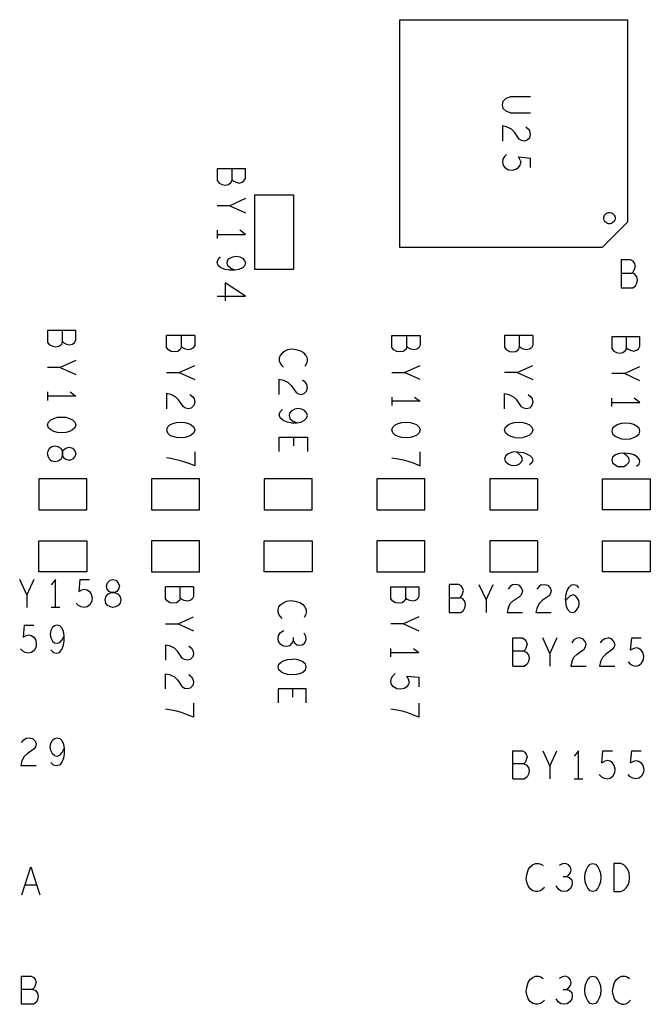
# Model space of a CAD drawing. Extents: x 17.4 to 50.4, y 21.5 to 42.5.
# Tile 5 of 12: x 31.3 to 33.6, y 33.2 to 36.7. Entities that reach past the tile are written whole.
import ezdxf

# ---------------------------------------------------------------- set-up
doc = ezdxf.new("R2010")
doc.units = 0
doc.layers.add('RVP8-TX_d_bas', color=2, linetype='CONTINUOUS')

msp = doc.modelspace()

# ---------------------------------------------------------------- linework, layer by layer
at = {"layer": 'RVP8-TX_d_bas'}
for points in [[(33.479, 36.659), (33.479, 35.941), (33.389, 35.851), (32.671, 35.851)], [(32.671, 35.851), (32.671, 36.659), (33.479, 36.659)], [(33.063, 36.329), (33.048, 36.334), (33.038, 36.344), (33.035, 36.357), (33.038, 36.37), (33.048, 36.38), (33.063, 36.385)], [(33.135, 36.385), (33.063, 36.385)], [(33.063, 36.329), (33.135, 36.329)], [(33.095, 36.235), (33.078, 36.26), (33.067, 36.271), (33.05, 36.279), (33.035, 36.282), (33.035, 36.228)], [(33.118, 36.279), (33.128, 36.271), (33.133, 36.263)], [(33.132, 36.24), (33.123, 36.231), (33.113, 36.228), (33.103, 36.23), (33.095, 36.235)], [(33.132, 36.24), (33.135, 36.252), (33.133, 36.263)], [(33.05, 36.181), (33.042, 36.173), (33.037, 36.164), (33.035, 36.153), (33.038, 36.142), (33.045, 36.133), (33.057, 36.126), (33.07, 36.125)], [(33.098, 36.161), (33.092, 36.172), (33.135, 36.168)], [(33.135, 36.134), (33.135, 36.168)], [(32.076, 36.091), (32.076, 36.13)], [(33.07, 36.125), (33.083, 36.128), (33.092, 36.134), (33.098, 36.143), (33.1, 36.152)], [(33.098, 36.161), (33.1, 36.152)], [(32.123, 36.024), (32.068, 35.999), (32.123, 35.974)], [(32.068, 35.999), (32.023, 35.999)], [(32.023, 35.912), (32.023, 35.882)], [(32.023, 35.897), (32.123, 35.897), (32.103, 35.912)], [(32.085, 35.77), (32.066, 35.77), (32.051, 35.772), (32.036, 35.779), (32.026, 35.787), (32.023, 35.798), (32.026, 35.808), (32.035, 35.817)], [(33.456, 35.76), (33.495, 35.76)], [(32.023, 35.678), (32.123, 35.678), (32.051, 35.725)], [(32.051, 35.725), (32.051, 35.661)], [(31.474, 35.517), (31.474, 35.556)], [(31.943, 35.538), (31.843, 35.538)], [(31.896, 35.499), (31.893, 35.49), (31.883, 35.482), (31.871, 35.48), (31.86, 35.482), (31.85, 35.487), (31.843, 35.496), (31.843, 35.538)], [(31.901, 35.494), (31.896, 35.499), (31.896, 35.538)], [(31.943, 35.538), (31.943, 35.504), (31.938, 35.495), (31.931, 35.49), (31.921, 35.487), (31.91, 35.49), (31.901, 35.494)], [(32.643, 35.538), (32.743, 35.538), (32.743, 35.504), (32.738, 35.495), (32.731, 35.49), (32.721, 35.487), (32.71, 35.49), (32.701, 35.494), (32.696, 35.499), (32.696, 35.538)], [(32.696, 35.499), (32.693, 35.49), (32.683, 35.482), (32.671, 35.48), (32.66, 35.482), (32.65, 35.487), (32.643, 35.496), (32.643, 35.538)], [(33.143, 35.538), (33.043, 35.538)], [(33.043, 35.538), (33.043, 35.496), (33.05, 35.487), (33.06, 35.482)], [(33.096, 35.499), (33.096, 35.538)], [(33.143, 35.538), (33.143, 35.504), (33.138, 35.495), (33.131, 35.49), (33.121, 35.487), (33.11, 35.49), (33.101, 35.494)], [(33.476, 35.495), (33.476, 35.534)], [(32.335, 35.43), (32.34, 35.438), (32.343, 35.447), (32.343, 35.457), (32.338, 35.468), (32.33, 35.477), (32.32, 35.483), (32.303, 35.488), (32.288, 35.49), (32.273, 35.487), (32.263, 35.483), (32.253, 35.476), (32.246, 35.467), (32.243, 35.458), (32.243, 35.449), (32.246, 35.44), (32.251, 35.433), (32.258, 35.426)], [(33.06, 35.482), (33.071, 35.48), (33.083, 35.482), (33.093, 35.49), (33.096, 35.499), (33.101, 35.494)], [(31.521, 35.45), (31.466, 35.425), (31.421, 35.425)], [(31.843, 35.407), (31.888, 35.407), (31.943, 35.432)], [(32.643, 35.407), (32.688, 35.407), (32.743, 35.432)], [(33.088, 35.407), (33.143, 35.432)], [(31.466, 35.425), (31.521, 35.4)], [(31.888, 35.407), (31.943, 35.382)], [(32.743, 35.382), (32.688, 35.407)], [(33.088, 35.407), (33.043, 35.407)], [(33.088, 35.407), (33.143, 35.382)], [(33.468, 35.403), (33.423, 35.403)], [(33.523, 35.378), (33.468, 35.403), (33.523, 35.428)], [(32.243, 35.329), (32.243, 35.383), (32.258, 35.38), (32.275, 35.372), (32.286, 35.361), (32.303, 35.336), (32.311, 35.331), (32.321, 35.329), (32.331, 35.332), (32.34, 35.341), (32.343, 35.353), (32.341, 35.364), (32.336, 35.372), (32.326, 35.38)], [(31.501, 35.338), (31.521, 35.323), (31.421, 35.323)], [(31.421, 35.338), (31.421, 35.308)], [(31.886, 35.31), (31.875, 35.321), (31.858, 35.329), (31.843, 35.332), (31.843, 35.278)], [(31.926, 35.329), (31.936, 35.321), (31.941, 35.313), (31.943, 35.302), (31.94, 35.29), (31.931, 35.281), (31.921, 35.278), (31.911, 35.28), (31.903, 35.285), (31.886, 35.31)], [(33.043, 35.278), (33.043, 35.332), (33.058, 35.329), (33.075, 35.321), (33.086, 35.31)], [(33.126, 35.329), (33.136, 35.321), (33.141, 35.313), (33.143, 35.302), (33.14, 35.29), (33.131, 35.281), (33.121, 35.278), (33.111, 35.28), (33.103, 35.285), (33.086, 35.31)], [(32.723, 35.32), (32.743, 35.305), (32.643, 35.305)], [(32.643, 35.32), (32.643, 35.29)], [(33.423, 35.286), (33.423, 35.316)], [(33.423, 35.301), (33.523, 35.301), (33.503, 35.316)], [(32.286, 35.229), (32.271, 35.231), (32.256, 35.238), (32.246, 35.246), (32.243, 35.257), (32.246, 35.267), (32.255, 35.276)], [(32.286, 35.229), (32.305, 35.229), (32.32, 35.231), (32.333, 35.238), (32.34, 35.245), (32.343, 35.254), (32.34, 35.264), (32.333, 35.272), (32.323, 35.277), (32.31, 35.279), (32.298, 35.277), (32.286, 35.27), (32.28, 35.263), (32.278, 35.254), (32.281, 35.244), (32.29, 35.236), (32.305, 35.229)], [(31.855, 35.221), (31.846, 35.213), (31.843, 35.203), (31.846, 35.193), (31.855, 35.185), (31.865, 35.18)], [(31.855, 35.221), (31.865, 35.226), (31.878, 35.23), (31.893, 35.231)], [(31.893, 35.231), (31.908, 35.23), (31.921, 35.226), (31.931, 35.221), (31.94, 35.213), (31.943, 35.203), (31.94, 35.193), (31.931, 35.185), (31.921, 35.18), (31.908, 35.176)], [(33.078, 35.176), (33.065, 35.18), (33.055, 35.185), (33.046, 35.193), (33.043, 35.203), (33.046, 35.213), (33.055, 35.221), (33.065, 35.226), (33.078, 35.23), (33.093, 35.231)], [(33.093, 35.231), (33.108, 35.23), (33.121, 35.226), (33.131, 35.221), (33.14, 35.213), (33.143, 35.203), (33.14, 35.193), (33.131, 35.185), (33.121, 35.18), (33.108, 35.176)], [(31.908, 35.176), (31.893, 35.175), (31.878, 35.176), (31.865, 35.18)], [(32.243, 35.127), (32.243, 35.177), (32.343, 35.177), (32.343, 35.127)], [(32.295, 35.147), (32.295, 35.177)], [(33.078, 35.176), (33.093, 35.175), (33.108, 35.176)], [(31.428, 35.1), (31.423, 35.11), (31.421, 35.119), (31.423, 35.128), (31.428, 35.138), (31.436, 35.144), (31.448, 35.147)], [(31.448, 35.147), (31.459, 35.144), (31.469, 35.137), (31.474, 35.125), (31.474, 35.113), (31.478, 35.105)], [(31.474, 35.113), (31.474, 35.125), (31.478, 35.133), (31.486, 35.139), (31.498, 35.142), (31.509, 35.138), (31.518, 35.129), (31.521, 35.119), (31.518, 35.109), (31.509, 35.1)], [(31.943, 35.126), (31.943, 35.076), (31.918, 35.086)], [(32.643, 35.104), (32.665, 35.101), (32.683, 35.097), (32.7, 35.092), (32.718, 35.086), (32.743, 35.076), (32.743, 35.126)], [(33.088, 35.125), (33.071, 35.124), (33.056, 35.119), (33.046, 35.11), (33.043, 35.1), (33.046, 35.091), (33.055, 35.083), (33.065, 35.078)], [(33.103, 35.109), (33.096, 35.116), (33.085, 35.125)], [(33.088, 35.125), (33.11, 35.123)], [(33.11, 35.123), (33.121, 35.119), (33.133, 35.112), (33.141, 35.104), (33.143, 35.095), (33.14, 35.086), (33.131, 35.079)], [(33.511, 35.075), (33.52, 35.082), (33.523, 35.091), (33.521, 35.1), (33.513, 35.108), (33.501, 35.115), (33.49, 35.119), (33.468, 35.121), (33.451, 35.12), (33.436, 35.115), (33.426, 35.106), (33.423, 35.096), (33.426, 35.087), (33.435, 35.079), (33.445, 35.074), (33.455, 35.073), (33.466, 35.074), (33.476, 35.079), (33.483, 35.086), (33.486, 35.094), (33.483, 35.105), (33.476, 35.112), (33.465, 35.121)], [(31.428, 35.1), (31.436, 35.094), (31.448, 35.091), (31.459, 35.094), (31.469, 35.101)], [(31.474, 35.113), (31.469, 35.101)], [(31.478, 35.105), (31.486, 35.099), (31.498, 35.096), (31.509, 35.1)], [(31.865, 35.101), (31.843, 35.104)], [(31.865, 35.101), (31.883, 35.097), (31.9, 35.092), (31.918, 35.086)], [(33.065, 35.078), (33.075, 35.077), (33.086, 35.078), (33.096, 35.083)], [(33.103, 35.09), (33.096, 35.083)], [(33.103, 35.09), (33.106, 35.098), (33.103, 35.109)], [(33.16, 35.03), (32.99, 35.03), (32.99, 34.92), (33.16, 34.92)], [(33.16, 35.03), (33.16, 34.92)], [(33.16, 34.81), (32.99, 34.81)], [(32.99, 34.81), (32.99, 34.7), (33.16, 34.7)], [(33.16, 34.81), (33.16, 34.7)], [(31.347, 34.618), (31.322, 34.673)], [(31.372, 34.673), (31.347, 34.618), (31.347, 34.573)], [(31.449, 34.573), (31.449, 34.673), (31.434, 34.653)], [(31.536, 34.673), (31.532, 34.63), (31.543, 34.636), (31.552, 34.638), (31.561, 34.636), (31.57, 34.63), (31.576, 34.621), (31.579, 34.608), (31.578, 34.595), (31.571, 34.583), (31.562, 34.576), (31.551, 34.573), (31.54, 34.575), (31.531, 34.58), (31.523, 34.588)], [(31.536, 34.673), (31.57, 34.673)], [(31.939, 34.646), (31.839, 34.646)], [(31.892, 34.607), (31.889, 34.598), (31.879, 34.59), (31.867, 34.588), (31.856, 34.59), (31.846, 34.595), (31.839, 34.604), (31.839, 34.646)], [(31.906, 34.598), (31.897, 34.602), (31.892, 34.607), (31.892, 34.646)], [(31.939, 34.646), (31.939, 34.612), (31.934, 34.603), (31.927, 34.598), (31.917, 34.595), (31.906, 34.598)], [(32.692, 34.607), (32.689, 34.598), (32.679, 34.59), (32.667, 34.588), (32.656, 34.59), (32.646, 34.595), (32.639, 34.604), (32.639, 34.646), (32.739, 34.646)], [(32.739, 34.646), (32.739, 34.612), (32.734, 34.603), (32.727, 34.598), (32.717, 34.595), (32.706, 34.598), (32.697, 34.602), (32.692, 34.607), (32.692, 34.646)], [(32.952, 34.655), (32.977, 34.6), (33.002, 34.655)], [(33.103, 34.643), (33.094, 34.652), (33.082, 34.655), (33.071, 34.653), (33.063, 34.648), (33.055, 34.638)], [(33.106, 34.633), (33.104, 34.623), (33.099, 34.615)], [(33.106, 34.633), (33.103, 34.643)], [(33.173, 34.653), (33.184, 34.655), (33.196, 34.652), (33.205, 34.643), (33.208, 34.633), (33.206, 34.623), (33.201, 34.615), (33.176, 34.598), (33.165, 34.587), (33.157, 34.57), (33.154, 34.555), (33.208, 34.555)], [(33.173, 34.653), (33.165, 34.648), (33.157, 34.638)], [(33.259, 34.6), (33.261, 34.622), (33.265, 34.633), (33.272, 34.645), (33.28, 34.653), (33.289, 34.655), (33.298, 34.652), (33.305, 34.643)], [(32.254, 34.534), (32.247, 34.541), (32.242, 34.548), (32.239, 34.557), (32.239, 34.566), (32.242, 34.575), (32.249, 34.584), (32.259, 34.591), (32.269, 34.595), (32.284, 34.598), (32.299, 34.596), (32.316, 34.591), (32.326, 34.585), (32.334, 34.576), (32.339, 34.565), (32.339, 34.555), (32.336, 34.546), (32.331, 34.538)], [(32.846, 34.608), (32.885, 34.608)], [(32.977, 34.6), (32.977, 34.555)], [(33.055, 34.57), (33.063, 34.587), (33.074, 34.598), (33.099, 34.615)], [(33.265, 34.568), (33.274, 34.558), (33.284, 34.555), (33.293, 34.558), (33.301, 34.567), (33.306, 34.577), (33.307, 34.587), (33.306, 34.598), (33.301, 34.608), (33.294, 34.615), (33.286, 34.618), (33.275, 34.615), (33.268, 34.608), (33.259, 34.597)], [(33.259, 34.6), (33.26, 34.583), (33.265, 34.568)], [(31.464, 34.573), (31.434, 34.573)], [(33.055, 34.57), (33.052, 34.555)], [(31.839, 34.515), (31.884, 34.515), (31.939, 34.54)], [(32.739, 34.54), (32.684, 34.515), (32.639, 34.515)], [(33.052, 34.555), (33.106, 34.555)], [(31.338, 34.511), (31.334, 34.468), (31.345, 34.474), (31.354, 34.476), (31.363, 34.474), (31.372, 34.468), (31.378, 34.459), (31.381, 34.446), (31.38, 34.433), (31.373, 34.421), (31.364, 34.414), (31.353, 34.411), (31.342, 34.413), (31.333, 34.418), (31.325, 34.426)], [(31.338, 34.511), (31.372, 34.511)], [(31.433, 34.423), (31.442, 34.414), (31.452, 34.411), (31.463, 34.414), (31.471, 34.424), (31.478, 34.439), (31.48, 34.454), (31.48, 34.473), (31.478, 34.488), (31.471, 34.501), (31.464, 34.508), (31.455, 34.511), (31.445, 34.508), (31.437, 34.501), (31.432, 34.491), (31.43, 34.478), (31.432, 34.466), (31.439, 34.454), (31.446, 34.448), (31.455, 34.446), (31.465, 34.449), (31.473, 34.458), (31.48, 34.473)], [(31.884, 34.515), (31.939, 34.49)], [(32.281, 34.437), (32.269, 34.435), (32.259, 34.436), (32.249, 34.442), (32.241, 34.453), (32.239, 34.463), (32.241, 34.474), (32.247, 34.484), (32.259, 34.492)], [(32.684, 34.515), (32.739, 34.49)], [(32.281, 34.437), (32.289, 34.446), (32.292, 34.455)], [(32.292, 34.467), (32.292, 34.455), (32.297, 34.448), (32.306, 34.441)], [(32.306, 34.441), (32.316, 34.439), (32.326, 34.441), (32.334, 34.448), (32.339, 34.459), (32.337, 34.47), (32.331, 34.482)], [(33.072, 34.465), (33.106, 34.465), (33.115, 34.46), (33.12, 34.453)], [(33.072, 34.365), (33.072, 34.465)], [(33.12, 34.453), (33.123, 34.443), (33.12, 34.432), (33.116, 34.423), (33.111, 34.418), (33.12, 34.415), (33.128, 34.405), (33.13, 34.393), (33.128, 34.382), (33.123, 34.372), (33.114, 34.365)], [(33.203, 34.41), (33.178, 34.465)], [(33.228, 34.465), (33.203, 34.41)], [(33.281, 34.38), (33.289, 34.397), (33.3, 34.408), (33.325, 34.425), (33.33, 34.433), (33.332, 34.443), (33.329, 34.453), (33.32, 34.462), (33.308, 34.465), (33.297, 34.463), (33.289, 34.458), (33.281, 34.448)], [(33.383, 34.448), (33.391, 34.458), (33.399, 34.463), (33.41, 34.465)], [(33.434, 34.443), (33.431, 34.453), (33.422, 34.462), (33.41, 34.465)], [(33.509, 34.365), (33.52, 34.368), (33.529, 34.375), (33.536, 34.387), (33.537, 34.4), (33.534, 34.413), (33.528, 34.422), (33.519, 34.428), (33.51, 34.43), (33.501, 34.428), (33.49, 34.422), (33.494, 34.465), (33.528, 34.465)], [(31.899, 34.393), (31.882, 34.418), (31.871, 34.429), (31.854, 34.437), (31.839, 34.44), (31.839, 34.386)], [(31.922, 34.437), (31.932, 34.429), (31.937, 34.421), (31.939, 34.41), (31.936, 34.398), (31.927, 34.389), (31.917, 34.386), (31.907, 34.388), (31.899, 34.393)], [(32.639, 34.398), (32.639, 34.428)], [(32.719, 34.428), (32.739, 34.413)], [(33.111, 34.418), (33.072, 34.418)], [(33.434, 34.443), (33.432, 34.433), (33.427, 34.425), (33.402, 34.408), (33.391, 34.397)], [(32.317, 34.339), (32.304, 34.335), (32.289, 34.334), (32.274, 34.335), (32.261, 34.339), (32.251, 34.344), (32.242, 34.352), (32.239, 34.362), (32.242, 34.372), (32.251, 34.38), (32.261, 34.385), (32.274, 34.389), (32.289, 34.39)], [(32.317, 34.339), (32.327, 34.344), (32.336, 34.352), (32.339, 34.362), (32.336, 34.372), (32.327, 34.38), (32.317, 34.385), (32.304, 34.389), (32.289, 34.39)], [(32.639, 34.413), (32.739, 34.413)], [(33.203, 34.41), (33.203, 34.365)], [(33.383, 34.38), (33.391, 34.397)], [(33.072, 34.365), (33.114, 34.365)], [(33.281, 34.38), (33.278, 34.365), (33.332, 34.365)], [(33.383, 34.38), (33.38, 34.365)], [(33.38, 34.365), (33.434, 34.365)], [(33.481, 34.38), (33.489, 34.372), (33.498, 34.367), (33.509, 34.365)], [(31.839, 34.284), (31.839, 34.338), (31.854, 34.335), (31.871, 34.327), (31.882, 34.316), (31.899, 34.291)], [(31.922, 34.335), (31.932, 34.327), (31.937, 34.319), (31.939, 34.308), (31.936, 34.296), (31.927, 34.287), (31.917, 34.284), (31.907, 34.286), (31.899, 34.291)], [(32.704, 34.31), (32.702, 34.301), (32.696, 34.292), (32.687, 34.286), (32.674, 34.283), (32.661, 34.284), (32.649, 34.291), (32.642, 34.3), (32.639, 34.311), (32.641, 34.322), (32.646, 34.331), (32.654, 34.339)], [(32.704, 34.31), (32.702, 34.319), (32.696, 34.33), (32.739, 34.326)], [(32.739, 34.326), (32.739, 34.292)], [(32.339, 34.285), (32.239, 34.285), (32.239, 34.235)], [(32.291, 34.255), (32.291, 34.285)], [(32.339, 34.235), (32.339, 34.285)], [(31.914, 34.194), (31.896, 34.2), (31.879, 34.205), (31.861, 34.209), (31.839, 34.212)], [(31.939, 34.234), (31.939, 34.184), (31.914, 34.194)], [(32.739, 34.234), (32.739, 34.184), (32.714, 34.194), (32.696, 34.2), (32.679, 34.205), (32.661, 34.209), (32.639, 34.212)], [(31.329, 34.094), (31.337, 34.104), (31.345, 34.109), (31.356, 34.111), (31.368, 34.108), (31.377, 34.099), (31.38, 34.089)], [(31.446, 34.048), (31.439, 34.054), (31.432, 34.066), (31.43, 34.078), (31.432, 34.091), (31.437, 34.101), (31.445, 34.108), (31.455, 34.111)], [(31.455, 34.111), (31.464, 34.108), (31.471, 34.101), (31.478, 34.088), (31.48, 34.073), (31.48, 34.054), (31.478, 34.039), (31.471, 34.024), (31.463, 34.014), (31.452, 34.011), (31.442, 34.014), (31.433, 34.023)], [(31.38, 34.089), (31.378, 34.079), (31.373, 34.071), (31.348, 34.054), (31.337, 34.043), (31.329, 34.026), (31.326, 34.011)], [(31.446, 34.048), (31.455, 34.046), (31.465, 34.049), (31.473, 34.058), (31.48, 34.073)], [(33.072, 34.065), (33.106, 34.065)], [(33.072, 33.965), (33.072, 34.065)], [(33.106, 34.065), (33.115, 34.06), (33.12, 34.053), (33.123, 34.043), (33.12, 34.032), (33.116, 34.023), (33.111, 34.018), (33.12, 34.015), (33.128, 34.005), (33.13, 33.993), (33.128, 33.982), (33.123, 33.972), (33.114, 33.965)], [(33.178, 34.065), (33.203, 34.01), (33.228, 34.065)], [(33.305, 33.965), (33.305, 34.065), (33.29, 34.045)], [(33.388, 34.022), (33.392, 34.065), (33.426, 34.065)], [(33.49, 34.022), (33.494, 34.065), (33.528, 34.065)], [(31.38, 34.011), (31.326, 34.011)], [(33.111, 34.018), (33.072, 34.018)], [(33.203, 34.01), (33.203, 33.965)], [(33.388, 34.022), (33.399, 34.028)], [(33.407, 33.965), (33.418, 33.968), (33.427, 33.975), (33.434, 33.987), (33.435, 34), (33.432, 34.013), (33.426, 34.022), (33.417, 34.028), (33.408, 34.03), (33.399, 34.028)], [(33.49, 34.022), (33.501, 34.028), (33.51, 34.03), (33.519, 34.028), (33.528, 34.022), (33.534, 34.013), (33.537, 34), (33.536, 33.987), (33.529, 33.975), (33.52, 33.968), (33.509, 33.965), (33.498, 33.967), (33.489, 33.972), (33.481, 33.98)], [(33.072, 33.965), (33.114, 33.965)], [(33.29, 33.965), (33.32, 33.965)], [(33.379, 33.98), (33.387, 33.972), (33.396, 33.967), (33.407, 33.965)], [(31.33, 33.553), (31.362, 33.653)], [(31.362, 33.653), (31.394, 33.553)], [(33.184, 33.58), (33.177, 33.573), (33.17, 33.568), (33.161, 33.565), (33.152, 33.565), (33.143, 33.568), (33.134, 33.575), (33.127, 33.585), (33.123, 33.595), (33.12, 33.61), (33.122, 33.625), (33.127, 33.642), (33.133, 33.652), (33.142, 33.66), (33.153, 33.665), (33.163, 33.665), (33.172, 33.662), (33.18, 33.657)], [(33.279, 33.642), (33.277, 33.652), (33.27, 33.66), (33.259, 33.665), (33.248, 33.663), (33.236, 33.657)], [(33.251, 33.618), (33.263, 33.618), (33.272, 33.615), (33.281, 33.607), (33.283, 33.595), (33.282, 33.585), (33.276, 33.575), (33.265, 33.567), (33.255, 33.565), (33.244, 33.567), (33.234, 33.573), (33.226, 33.585)], [(33.263, 33.618), (33.27, 33.623), (33.277, 33.632), (33.279, 33.642)], [(31.382, 33.588), (31.342, 33.588)], [(33.184, 33.18), (33.177, 33.173), (33.17, 33.168), (33.161, 33.165), (33.152, 33.165), (33.143, 33.168), (33.134, 33.175), (33.127, 33.185), (33.123, 33.195), (33.12, 33.21), (33.122, 33.225), (33.127, 33.242), (33.133, 33.252), (33.142, 33.26), (33.153, 33.265), (33.163, 33.265), (33.172, 33.262), (33.18, 33.257)], [(33.279, 33.242), (33.277, 33.252), (33.27, 33.26), (33.259, 33.265), (33.248, 33.263), (33.236, 33.257)], [(33.458, 33.165), (33.449, 33.168), (33.44, 33.175), (33.433, 33.185), (33.429, 33.195), (33.426, 33.21), (33.428, 33.225), (33.433, 33.242), (33.439, 33.252), (33.448, 33.26), (33.459, 33.265), (33.469, 33.265), (33.478, 33.262), (33.486, 33.257)], [(33.263, 33.218), (33.27, 33.223), (33.277, 33.232), (33.279, 33.242)], [(31.368, 33.218), (31.329, 33.218)], [(33.251, 33.218), (33.263, 33.218), (33.272, 33.215), (33.281, 33.207), (33.283, 33.195), (33.282, 33.185), (33.276, 33.175), (33.265, 33.167), (33.255, 33.165), (33.244, 33.167), (33.234, 33.173), (33.226, 33.185)], [(33.458, 33.165), (33.467, 33.165), (33.476, 33.168), (33.483, 33.173), (33.49, 33.18)]]:
    msp.add_lwpolyline(points, dxfattribs=at)
for points in [[(32.118, 36.087), (32.123, 36.096), (32.123, 36.13), (32.023, 36.13), (32.023, 36.088), (32.03, 36.079), (32.04, 36.074), (32.051, 36.072), (32.063, 36.074), (32.073, 36.082), (32.076, 36.091), (32.081, 36.086), (32.09, 36.082), (32.101, 36.079), (32.111, 36.082), (32.118, 36.087)], [(32.156, 35.773), (32.156, 36.037), (32.294, 36.037), (32.294, 35.773), (32.156, 35.773)], [(33.435, 35.955), (33.435, 35.952), (33.434, 35.948), (33.432, 35.945), (33.43, 35.942), (33.428, 35.94), (33.425, 35.938), (33.422, 35.936), (33.418, 35.935), (33.415, 35.935), (33.412, 35.935), (33.408, 35.936), (33.405, 35.938), (33.402, 35.94), (33.4, 35.942), (33.398, 35.945), (33.396, 35.948), (33.395, 35.952), (33.395, 35.955), (33.395, 35.958), (33.396, 35.962), (33.398, 35.965), (33.4, 35.968), (33.402, 35.97), (33.405, 35.972), (33.408, 35.974), (33.412, 35.975), (33.415, 35.975), (33.418, 35.975), (33.422, 35.974), (33.425, 35.972), (33.428, 35.97), (33.43, 35.968), (33.432, 35.965), (33.434, 35.962), (33.435, 35.958), (33.435, 35.955)], [(32.09, 35.82), (32.103, 35.818), (32.113, 35.813), (32.12, 35.805), (32.123, 35.795), (32.12, 35.786), (32.113, 35.779), (32.1, 35.772), (32.085, 35.77), (32.07, 35.777), (32.061, 35.785), (32.058, 35.795), (32.06, 35.804), (32.066, 35.811), (32.078, 35.818), (32.09, 35.82)], [(33.456, 35.707), (33.498, 35.707), (33.507, 35.714), (33.512, 35.724), (33.514, 35.735), (33.512, 35.747), (33.504, 35.757), (33.495, 35.76), (33.5, 35.765), (33.504, 35.774), (33.507, 35.785), (33.504, 35.795), (33.499, 35.802), (33.49, 35.807), (33.456, 35.807), (33.456, 35.707)], [(31.521, 35.522), (31.521, 35.556), (31.421, 35.556), (31.421, 35.514), (31.428, 35.505), (31.438, 35.5), (31.449, 35.498), (31.461, 35.5), (31.471, 35.508), (31.474, 35.517), (31.479, 35.512), (31.488, 35.508), (31.499, 35.505), (31.509, 35.508), (31.516, 35.513), (31.521, 35.522)], [(33.511, 35.486), (33.518, 35.491), (33.523, 35.5), (33.523, 35.534), (33.423, 35.534), (33.423, 35.492), (33.43, 35.483), (33.44, 35.478), (33.451, 35.476), (33.463, 35.478), (33.473, 35.486), (33.476, 35.495), (33.481, 35.49), (33.49, 35.486), (33.501, 35.483), (33.511, 35.486)], [(31.443, 35.244), (31.456, 35.248), (31.471, 35.249), (31.486, 35.248), (31.499, 35.244), (31.509, 35.239), (31.518, 35.231), (31.521, 35.221), (31.518, 35.211), (31.509, 35.203), (31.499, 35.198), (31.486, 35.194), (31.471, 35.193), (31.456, 35.194), (31.443, 35.198), (31.433, 35.203), (31.424, 35.211), (31.421, 35.221), (31.424, 35.231), (31.433, 35.239), (31.443, 35.244)], [(32.665, 35.226), (32.678, 35.23), (32.693, 35.231), (32.708, 35.23), (32.721, 35.226), (32.731, 35.221), (32.74, 35.213), (32.743, 35.203), (32.74, 35.193), (32.731, 35.185), (32.721, 35.18), (32.708, 35.176), (32.693, 35.175), (32.678, 35.176), (32.665, 35.18), (32.655, 35.185), (32.646, 35.193), (32.643, 35.203), (32.646, 35.213), (32.655, 35.221), (32.665, 35.226)], [(33.473, 35.171), (33.488, 35.172), (33.501, 35.176), (33.511, 35.181), (33.52, 35.189), (33.523, 35.199), (33.52, 35.209), (33.511, 35.217), (33.501, 35.222), (33.488, 35.226), (33.473, 35.227), (33.458, 35.226), (33.445, 35.222), (33.435, 35.217), (33.426, 35.209), (33.423, 35.199), (33.426, 35.189), (33.435, 35.181), (33.445, 35.176), (33.458, 35.172), (33.473, 35.171)], [(31.39, 34.92), (31.56, 34.92), (31.56, 35.03), (31.39, 35.03), (31.39, 34.92)], [(31.96, 34.92), (31.96, 35.03), (31.79, 35.03), (31.79, 34.92), (31.96, 34.92)], [(32.36, 34.92), (32.36, 35.03), (32.19, 35.03), (32.19, 34.92), (32.36, 34.92)], [(32.76, 34.92), (32.76, 35.03), (32.59, 35.03), (32.59, 34.92), (32.76, 34.92)], [(33.56, 35.03), (33.56, 34.92), (33.39, 34.92), (33.39, 35.03), (33.56, 35.03)], [(31.39, 34.81), (31.56, 34.81), (31.56, 34.7), (31.39, 34.7), (31.39, 34.81)], [(31.96, 34.81), (31.79, 34.81), (31.79, 34.7), (31.96, 34.7), (31.96, 34.81)], [(32.36, 34.81), (32.36, 34.7), (32.19, 34.7), (32.19, 34.81), (32.36, 34.81)], [(32.76, 34.7), (32.76, 34.81), (32.59, 34.81), (32.59, 34.7), (32.76, 34.7)], [(33.56, 34.81), (33.56, 34.7), (33.39, 34.7), (33.39, 34.81), (33.56, 34.81)], [(31.676, 34.65), (31.673, 34.638), (31.667, 34.63), (31.659, 34.626), (31.671, 34.621), (31.678, 34.611), (31.681, 34.6), (31.678, 34.588), (31.672, 34.58), (31.662, 34.575), (31.653, 34.573), (31.644, 34.575), (31.634, 34.58), (31.628, 34.588), (31.625, 34.6), (31.628, 34.611), (31.635, 34.621), (31.647, 34.626), (31.659, 34.626), (31.647, 34.626), (31.639, 34.63), (31.633, 34.638), (31.63, 34.65), (31.634, 34.661), (31.643, 34.67), (31.653, 34.673), (31.663, 34.67), (31.672, 34.661), (31.676, 34.65)], [(32.846, 34.555), (32.888, 34.555), (32.897, 34.562), (32.902, 34.572), (32.904, 34.583), (32.902, 34.595), (32.894, 34.605), (32.885, 34.608), (32.89, 34.613), (32.894, 34.622), (32.897, 34.633), (32.894, 34.643), (32.889, 34.65), (32.88, 34.655), (32.846, 34.655), (32.846, 34.555)], [(33.356, 33.665), (33.366, 33.662), (33.374, 33.653), (33.379, 33.643), (33.383, 33.63), (33.384, 33.615), (33.383, 33.6), (33.379, 33.587), (33.374, 33.577), (33.366, 33.568), (33.356, 33.565), (33.346, 33.568), (33.338, 33.577), (33.333, 33.587), (33.329, 33.6), (33.328, 33.615), (33.329, 33.63), (33.333, 33.643), (33.338, 33.653), (33.346, 33.662), (33.356, 33.665)], [(33.455, 33.565), (33.466, 33.57), (33.473, 33.577), (33.48, 33.587), (33.485, 33.598), (33.486, 33.615), (33.485, 33.632), (33.48, 33.643), (33.473, 33.653), (33.466, 33.66), (33.455, 33.665), (33.43, 33.665), (33.43, 33.565), (33.455, 33.565)], [(31.363, 33.265), (31.372, 33.26), (31.377, 33.253), (31.38, 33.243), (31.377, 33.232), (31.373, 33.223), (31.368, 33.218), (31.377, 33.215), (31.385, 33.205), (31.387, 33.193), (31.385, 33.182), (31.38, 33.172), (31.371, 33.165), (31.329, 33.165), (31.329, 33.265), (31.363, 33.265)], [(33.383, 33.23), (33.384, 33.215), (33.383, 33.2), (33.379, 33.187), (33.374, 33.177), (33.366, 33.168), (33.356, 33.165), (33.346, 33.168), (33.338, 33.177), (33.333, 33.187), (33.329, 33.2), (33.328, 33.215), (33.329, 33.23), (33.333, 33.243), (33.338, 33.253), (33.346, 33.262), (33.356, 33.265), (33.366, 33.262), (33.374, 33.253), (33.379, 33.243), (33.383, 33.23)]]:
    msp.add_lwpolyline(points, close=True, dxfattribs=at)

doc.saveas('drawing.dxf')
